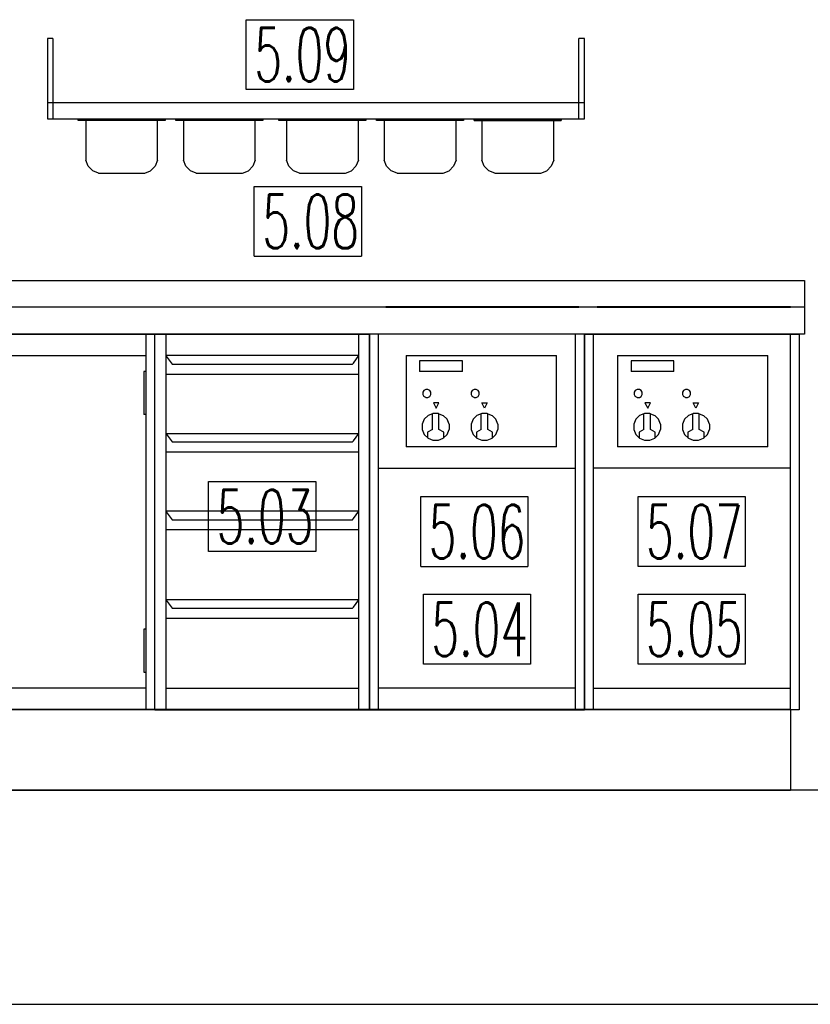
# Model space of a CAD drawing. Header units: millimetres. Extents: x 0 to 40100, y 0 to 29075.
# Tile 104 of 119: x 26908 to 28381, y 14117 to 15952. Entities that reach past the tile are written whole.
import ezdxf

# ---------------------------------------------------------------- set-up
doc = ezdxf.new("R2010")
doc.units = ezdxf.units.MM
doc.header["$MEASUREMENT"] = 0
doc.linetypes.add('AUSGEZOGEN', pattern=[0, 0])
doc.layers.get('0').update_dxf_attribs({"linetype": 'CONTINUOUS'})
for name, color, linetype, true_color in [('ibmp_KT_CNS-Sockel', 7, 'AUSGEZOGEN', 0xff8000), ('ibmp_KT_Einrichtung', 7, 'AUSGEZOGEN', 0x000080), ('ibmp_KT_Geräte_Ansicht', 1, 'AUSGEZOGEN', 0xff0000), ('ibmp_KT_Grundriss', 6, 'AUSGEZOGEN', 0xff00ff), ('ibmp_KT_Positionsnummern', 7, 'AUSGEZOGEN', 0x800000)]:
    doc.layers.add(name, color=color, linetype=linetype, true_color=true_color)
doc.layers.add('IBMP_KT_GR', color=7, linetype='AUSGEZOGEN')
doc.styles.get("Standard").update_dxf_attribs({"font": 'TXT.SHX'})

# ---------------------------------------------------------------- blocks, each defined once
blk = doc.blocks.new('BLOCK_00273')
at = {"layer": 'ibmp_KT_Einrichtung', "color": 0, "linetype": 'AUSGEZOGEN', "true_color": 0x000000}
for p, q in [((26960.41, 15917.1), (26960.41, 15767.1)), ((26970.41, 15917.1), (26960.41, 15917.1)), ((26970.41, 15917.1), (26970.41, 15767.1)), ((27950.41, 15767.1), (27950.41, 15917.1)), ((27960.41, 15917.1), (27950.41, 15917.1)), ((27960.41, 15767.1), (27960.41, 15917.1)), ((27960.41, 15797.1), (26960.41, 15797.1)), ((26960.41, 15767.1), (27960.41, 15767.1)), ((27017.41, 15766.1), (27179.4, 15766.1)), ((27017.41, 15764.1), (27017.41, 15766.1)), ((27179.4, 15764.1), (27017.41, 15764.1)), ((27031.4, 15764.1), (27031.4, 15690.12)), ((27165.41, 15690.12), (27165.41, 15764.1)), ((27179.4, 15766.1), (27179.4, 15764.1)), ((27199.4, 15766.1), (27361.4, 15766.1)), ((27199.4, 15764.1), (27199.4, 15766.1)), ((27361.4, 15764.1), (27199.4, 15764.1)), ((27213.4, 15764.1), (27213.4, 15690.12)), ((27347.41, 15690.12), (27347.41, 15764.1)), ((27361.4, 15766.1), (27361.4, 15764.1)), ((27391.4, 15766.1), (27553.4, 15766.1)), ((27391.4, 15764.1), (27391.4, 15766.1)), ((27553.4, 15764.1), (27391.4, 15764.1)), ((27405.41, 15764.1), (27405.41, 15690.12)), ((27539.4, 15690.12), (27539.4, 15764.1)), ((27553.4, 15766.1), (27553.4, 15764.1)), ((27573.4, 15766.1), (27735.41, 15766.1)), ((27573.4, 15764.1), (27573.4, 15766.1)), ((27735.41, 15764.1), (27573.4, 15764.1)), ((27587.41, 15764.1), (27587.41, 15690.12)), ((27721.4, 15690.12), (27721.4, 15764.1)), ((27735.41, 15766.1), (27735.41, 15764.1)), ((27917.41, 15766.1), (27755.41, 15766.1)), ((27755.41, 15764.1), (27755.41, 15766.1)), ((27755.41, 15764.1), (27917.41, 15764.1)), ((27769.4, 15764.1), (27769.4, 15690.12)), ((27903.4, 15690.12), (27903.4, 15764.1)), ((27917.41, 15766.1), (27917.41, 15764.1)), ((27035.97, 15679.1), (27031.4, 15690.12)), ((27044.4, 15670.66), (27035.97, 15679.1)), ((27152.41, 15670.66), (27160.83, 15679.1)), ((27165.41, 15690.12), (27160.83, 15679.1)), ((27217.97, 15679.1), (27213.4, 15690.12)), ((27226.4, 15670.66), (27217.97, 15679.1)), ((27334.4, 15670.66), (27342.83, 15679.1)), ((27347.41, 15690.12), (27342.83, 15679.1)), ((27409.97, 15679.1), (27405.41, 15690.12)), ((27418.4, 15670.66), (27409.97, 15679.1)), ((27526.4, 15670.66), (27534.83, 15679.1)), ((27539.4, 15690.12), (27534.83, 15679.1)), ((27591.97, 15679.1), (27587.41, 15690.12)), ((27600.41, 15670.66), (27591.97, 15679.1)), ((27708.4, 15670.66), (27716.83, 15679.1)), ((27721.4, 15690.12), (27716.83, 15679.1)), ((27773.97, 15679.1), (27769.4, 15690.12)), ((27782.41, 15670.66), (27773.97, 15679.1)), ((27890.41, 15670.66), (27898.83, 15679.1)), ((27903.4, 15690.12), (27898.83, 15679.1)), ((27055.43, 15666.1), (27044.4, 15670.66)), ((27055.43, 15666.1), (27141.37, 15666.1)), ((27141.37, 15666.1), (27152.41, 15670.66)), ((27237.43, 15666.1), (27226.4, 15670.66)), ((27237.43, 15666.1), (27323.37, 15666.1)), ((27323.37, 15666.1), (27334.4, 15670.66)), ((27429.43, 15666.1), (27418.4, 15670.66)), ((27429.43, 15666.1), (27515.37, 15666.1)), ((27515.37, 15666.1), (27526.4, 15670.66)), ((27611.43, 15666.1), (27600.41, 15670.66)), ((27611.43, 15666.1), (27697.37, 15666.1)), ((27697.37, 15666.1), (27708.4, 15670.66)), ((27793.43, 15666.1), (27782.41, 15670.66)), ((27793.43, 15666.1), (27879.37, 15666.1)), ((27879.37, 15666.1), (27890.41, 15670.66)), ((25540.41, 15466.1), (28370.41, 15466.1)), ((28370.41, 15466.1), (28370.41, 15366.1)), ((28370.41, 15416.1), (25540.41, 15416.1)), ((27590.41, 15417.1), (27590.41, 15416.1)), ((27950.41, 15417.1), (27590.41, 15417.1)), ((27590.41, 15416.1), (27950.41, 15416.1)), ((27950.41, 15416.1), (27950.41, 15417.1)), ((27984.4, 15417.1), (27984.4, 15416.1)), ((28344.4, 15417.1), (27984.4, 15417.1)), ((27984.4, 15416.1), (28344.4, 15416.1)), ((28344.4, 15416.1), (28344.4, 15417.1)), ((28370.41, 15366.1), (25540.41, 15366.1)), ((26260.41, 15366.1), (27160.41, 15366.1)), ((27143.96, 14666.1), (27143.96, 15366.1)), ((27160.41, 15366.1), (27560.41, 15366.1)), ((27160.41, 14666.1), (27160.41, 15366.1)), ((27160.41, 14666.1), (27160.41, 15366.1)), ((27180.41, 15366.1), (27180.41, 14666.1)), ((27540.41, 14666.1), (27540.41, 15366.1)), ((27960.41, 15366.1), (27560.41, 15366.1)), ((27560.41, 14666.1), (27560.41, 15366.1)), ((27560.41, 15366.1), (27560.41, 14666.1)), ((27576.56, 15366.1), (27576.56, 14666.1)), ((27944.24, 14666.1), (27944.24, 15366.1)), ((27960.41, 15366.1), (28360.41, 15366.1)), ((27960.41, 14666.1), (27960.41, 15366.1)), ((27960.41, 15366.1), (27960.41, 14666.1)), ((27976.56, 15366.1), (27976.56, 14666.1)), ((28344.24, 14666.1), (28344.24, 15366.1)), ((28360.41, 15366.1), (28360.41, 14666.1)), ((26276.84, 15326.1), (27143.96, 15326.1)), ((27540.41, 15326.1), (27180.41, 15326.1)), ((27181.4, 15325.1), (27181.4, 15326.1)), ((27181.4, 15325.1), (27192.41, 15310.1)), ((27530.41, 15312.1), (27540.41, 15326.1)), ((27628.4, 15326.1), (27628.4, 15156.1)), ((27628.4, 15326.1), (27908.4, 15326.1)), ((27908.4, 15156.1), (27908.4, 15326.1)), ((28022.41, 15326.1), (28022.41, 15156.1)), ((28022.41, 15326.1), (28302.41, 15326.1)), ((28302.41, 15156.1), (28302.41, 15326.1)), ((27192.41, 15310.1), (27528.4, 15310.1)), ((27528.4, 15310.1), (27530.41, 15312.1)), ((27653.4, 15316.1), (27653.4, 15296.1)), ((27733.4, 15316.1), (27653.4, 15316.1)), ((27733.4, 15296.1), (27733.4, 15316.1)), ((28047.41, 15316.1), (28047.41, 15296.1)), ((28127.41, 15316.1), (28047.41, 15316.1)), ((28127.41, 15296.1), (28127.41, 15316.1)), ((27139.85, 15296.1), (27139.85, 15216.1)), ((27143.96, 15296.1), (27139.85, 15296.1)), ((27540.41, 15291.1), (27180.41, 15291.1)), ((27733.4, 15296.1), (27653.4, 15296.1)), ((28127.41, 15296.1), (28047.41, 15296.1)), ((27661.4, 15261.1), (27659.4, 15257.6)), ((27659.4, 15257.6), (27659.4, 15253.6)), ((27659.4, 15253.6), (27661.4, 15250.1)), ((27664.91, 15263.1), (27661.4, 15261.1)), ((27668.9, 15263.1), (27664.91, 15263.1)), ((27672.41, 15261.1), (27668.9, 15263.1)), ((27674.4, 15257.6), (27672.41, 15261.1)), ((27672.41, 15250.1), (27674.4, 15253.6)), ((27674.4, 15253.6), (27674.4, 15257.6)), ((27751.4, 15261.1), (27749.4, 15257.6)), ((27749.4, 15257.6), (27749.4, 15253.6)), ((27749.4, 15253.6), (27751.4, 15250.1)), ((27754.91, 15263.1), (27751.4, 15261.1)), ((27758.9, 15263.1), (27754.91, 15263.1)), ((27762.41, 15261.1), (27758.9, 15263.1)), ((27764.4, 15257.6), (27762.41, 15261.1)), ((27762.41, 15250.1), (27764.4, 15253.6)), ((27764.4, 15253.6), (27764.4, 15257.6)), ((28055.41, 15261.1), (28053.4, 15257.6)), ((28053.4, 15257.6), (28053.4, 15253.6)), ((28053.4, 15253.6), (28055.41, 15250.1)), ((28058.9, 15263.1), (28055.41, 15261.1)), ((28062.91, 15263.1), (28058.9, 15263.1)), ((28066.4, 15261.1), (28062.91, 15263.1)), ((28068.4, 15257.6), (28066.4, 15261.1)), ((28066.4, 15250.1), (28068.4, 15253.6)), ((28068.4, 15253.6), (28068.4, 15257.6)), ((28145.41, 15261.1), (28143.4, 15257.6)), ((28143.4, 15257.6), (28143.4, 15253.6)), ((28143.4, 15253.6), (28145.41, 15250.1)), ((28148.9, 15263.1), (28145.41, 15261.1)), ((28152.91, 15263.1), (28148.9, 15263.1)), ((28156.4, 15261.1), (28152.91, 15263.1)), ((28158.4, 15257.6), (28156.4, 15261.1)), ((28156.4, 15250.1), (28158.4, 15253.6)), ((28158.4, 15253.6), (28158.4, 15257.6)), ((27664.91, 15248.1), (27661.4, 15250.1)), ((27664.91, 15248.1), (27668.9, 15248.1)), ((27668.9, 15248.1), (27672.41, 15250.1)), ((27679.4, 15238.1), (27684.4, 15228.1)), ((27689.4, 15238.1), (27679.4, 15238.1)), ((27684.4, 15228.1), (27689.4, 15238.1)), ((27754.91, 15248.1), (27751.4, 15250.1)), ((27754.91, 15248.1), (27758.9, 15248.1)), ((27758.9, 15248.1), (27762.41, 15250.1)), ((27774.4, 15228.1), (27769.4, 15238.1)), ((27769.4, 15238.1), (27779.4, 15238.1)), ((27779.4, 15238.1), (27774.4, 15228.1)), ((28058.9, 15248.1), (28055.41, 15250.1)), ((28058.9, 15248.1), (28062.91, 15248.1)), ((28062.91, 15248.1), (28066.4, 15250.1)), ((28073.4, 15238.1), (28078.4, 15228.1)), ((28083.4, 15238.1), (28073.4, 15238.1)), ((28078.4, 15228.1), (28083.4, 15238.1)), ((28148.9, 15248.1), (28145.41, 15250.1)), ((28148.9, 15248.1), (28152.91, 15248.1)), ((28152.91, 15248.1), (28156.4, 15250.1)), ((28168.4, 15228.1), (28163.4, 15238.1)), ((28163.4, 15238.1), (28173.4, 15238.1)), ((28173.4, 15238.1), (28168.4, 15228.1)), ((27143.96, 15216.1), (27139.85, 15216.1)), ((27669.2, 15214.3), (27662.21, 15207.3)), ((27677.41, 15217.68), (27669.2, 15214.3)), ((27678.4, 15218.1), (27677.41, 15217.7)), ((27677.41, 15188.1), (27677.41, 15217.7)), ((27688.4, 15218.1), (27678.4, 15218.1)), ((27689.4, 15217.7), (27688.4, 15218.1)), ((27689.4, 15188.1), (27689.4, 15217.7)), ((27689.4, 15217.68), (27697.61, 15214.3)), ((27704.61, 15207.3), (27697.61, 15214.3)), ((27760.21, 15214.3), (27753.21, 15207.3)), ((27768.4, 15217.68), (27760.21, 15214.3)), ((27769.4, 15218.1), (27768.4, 15217.7)), ((27768.4, 15188.1), (27768.4, 15217.7)), ((27779.4, 15218.1), (27769.4, 15218.1)), ((27780.41, 15217.7), (27779.4, 15218.1)), ((27780.41, 15188.1), (27780.41, 15217.7)), ((27780.41, 15217.68), (27788.6, 15214.3)), ((27795.61, 15207.3), (27788.6, 15214.3)), ((28063.21, 15214.3), (28056.2, 15207.3)), ((28071.4, 15217.68), (28063.21, 15214.3)), ((28072.41, 15218.1), (28071.4, 15217.7)), ((28071.4, 15188.1), (28071.4, 15217.7)), ((28082.41, 15218.1), (28072.41, 15218.1)), ((28083.4, 15217.7), (28082.41, 15218.1)), ((28083.4, 15188.1), (28083.4, 15217.7)), ((28083.4, 15217.68), (28091.6, 15214.3)), ((28098.6, 15207.3), (28091.6, 15214.3)), ((28154.2, 15214.3), (28147.21, 15207.3)), ((28162.41, 15217.68), (28154.2, 15214.3)), ((28163.4, 15218.1), (28162.41, 15217.7)), ((28162.41, 15188.1), (28162.41, 15217.7)), ((28173.4, 15218.1), (28163.4, 15218.1)), ((28174.4, 15217.7), (28173.4, 15218.1)), ((28174.4, 15188.1), (28174.4, 15217.7)), ((28174.4, 15217.68), (28182.61, 15214.3)), ((28189.61, 15207.3), (28182.61, 15214.3)), ((27662.21, 15207.3), (27658.4, 15198.1)), ((27658.4, 15198.1), (27658.4, 15188.1)), ((27708.4, 15198.1), (27704.61, 15207.3)), ((27708.4, 15198.1), (27708.4, 15188.1)), ((27753.21, 15207.3), (27749.4, 15198.1)), ((27749.4, 15198.1), (27749.4, 15188.1)), ((27799.4, 15198.1), (27795.61, 15207.3)), ((27799.4, 15198.1), (27799.4, 15188.1)), ((28056.2, 15207.3), (28052.41, 15198.1)), ((28052.41, 15198.1), (28052.41, 15188.1)), ((28102.41, 15198.1), (28098.6, 15207.3)), ((28102.41, 15198.1), (28102.41, 15188.1)), ((28147.21, 15207.3), (28143.4, 15198.1)), ((28143.4, 15198.1), (28143.4, 15188.1)), ((28193.4, 15198.1), (28189.61, 15207.3)), ((28193.4, 15198.1), (28193.4, 15188.1)), ((27180.41, 15181.1), (27540.41, 15181.1)), ((27181.4, 15180.1), (27181.4, 15181.1)), ((27181.4, 15180.1), (27192.41, 15165.1)), ((27530.41, 15167.1), (27540.41, 15181.1)), ((27658.4, 15188.1), (27662.21, 15178.9)), ((27662.21, 15178.9), (27669.2, 15171.9)), ((27677.41, 15188.1), (27668.4, 15183.1)), ((27668.4, 15183.1), (27668.4, 15172.8)), ((27698.4, 15183.1), (27689.4, 15188.1)), ((27697.61, 15171.9), (27704.61, 15178.9)), ((27698.4, 15172.8), (27698.4, 15183.1)), ((27704.61, 15178.9), (27708.4, 15188.1)), ((27749.4, 15188.1), (27753.21, 15178.9)), ((27753.21, 15178.9), (27760.21, 15171.9)), ((27768.4, 15188.1), (27759.4, 15183.1)), ((27759.4, 15183.1), (27759.4, 15172.8)), ((27789.4, 15183.1), (27780.41, 15188.1)), ((27788.6, 15171.9), (27795.61, 15178.9)), ((27789.4, 15172.8), (27789.4, 15183.1)), ((27795.61, 15178.9), (27799.4, 15188.1)), ((28052.41, 15188.1), (28056.2, 15178.9)), ((28056.2, 15178.9), (28063.21, 15171.9)), ((28071.4, 15188.1), (28062.41, 15183.1)), ((28062.41, 15183.1), (28062.41, 15172.8)), ((28092.41, 15183.1), (28083.4, 15188.1)), ((28091.6, 15171.9), (28098.6, 15178.9)), ((28092.41, 15172.8), (28092.41, 15183.1)), ((28098.6, 15178.9), (28102.41, 15188.1)), ((28143.4, 15188.1), (28147.21, 15178.9)), ((28147.21, 15178.9), (28154.2, 15171.9)), ((28162.41, 15188.1), (28153.4, 15183.1)), ((28153.4, 15183.1), (28153.4, 15172.8)), ((28183.4, 15183.1), (28174.4, 15188.1)), ((28182.61, 15171.9), (28189.61, 15178.9)), ((28183.4, 15172.8), (28183.4, 15183.1)), ((28189.61, 15178.9), (28193.4, 15188.1)), ((27192.41, 15165.1), (27528.4, 15165.1)), ((27528.4, 15165.1), (27530.41, 15167.1)), ((27668.4, 15172.8), (27669.2, 15171.9)), ((27669.2, 15171.9), (27678.4, 15168.1)), ((27678.4, 15168.1), (27688.4, 15168.1)), ((27688.4, 15168.1), (27697.61, 15171.9)), ((27698.4, 15172.8), (27697.61, 15171.9)), ((27759.4, 15172.8), (27760.21, 15171.9)), ((27760.21, 15171.9), (27769.4, 15168.1)), ((27769.4, 15168.1), (27779.4, 15168.1)), ((27779.4, 15168.1), (27788.6, 15171.9)), ((27789.4, 15172.8), (27788.6, 15171.9)), ((28062.41, 15172.8), (28063.21, 15171.9)), ((28063.21, 15171.9), (28072.41, 15168.1)), ((28072.41, 15168.1), (28082.41, 15168.1)), ((28082.41, 15168.1), (28091.6, 15171.9)), ((28092.41, 15172.8), (28091.6, 15171.9)), ((28153.4, 15172.8), (28154.2, 15171.9)), ((28154.2, 15171.9), (28163.4, 15168.1)), ((28163.4, 15168.1), (28173.4, 15168.1)), ((28173.4, 15168.1), (28182.61, 15171.9)), ((28183.4, 15172.8), (28182.61, 15171.9)), ((27540.41, 15146.1), (27180.41, 15146.1)), ((27908.4, 15156.1), (27628.4, 15156.1)), ((28302.41, 15156.1), (28022.41, 15156.1)), ((27576.56, 15116.1), (27944.24, 15116.1)), ((28344.24, 15116.1), (27976.56, 15116.1)), ((27540.41, 15036.1), (27180.41, 15036.1)), ((27181.4, 15035.1), (27181.4, 15036.1)), ((27181.4, 15035.1), (27192.41, 15020.1)), ((27530.41, 15022.1), (27540.41, 15036.1)), ((27192.41, 15020.1), (27528.4, 15020.1)), ((27528.4, 15020.1), (27530.41, 15022.1)), ((27540.41, 15001.1), (27180.41, 15001.1)), ((27540.41, 14871.1), (27180.41, 14871.1)), ((27181.4, 14870.1), (27181.4, 14871.1)), ((27181.4, 14870.1), (27192.41, 14855.1)), ((27530.41, 14857.1), (27540.41, 14871.1)), ((27192.41, 14855.1), (27528.4, 14855.1)), ((27528.4, 14855.1), (27530.41, 14857.1)), ((27540.41, 14836.1), (27180.41, 14836.1)), ((27139.85, 14816.1), (27139.85, 14736.1)), ((27143.96, 14816.1), (27139.85, 14816.1)), ((27139.85, 14736.1), (27143.96, 14736.1)), ((27143.96, 14706.1), (26276.84, 14706.1)), ((27180.41, 14706.1), (27540.41, 14706.1)), ((27944.24, 14706.1), (27576.56, 14706.1)), ((27976.56, 14706.1), (28344.24, 14706.1)), ((27160.41, 14666.1), (26260.41, 14666.1)), ((27160.41, 14666.1), (27560.41, 14666.1)), ((27560.41, 14666.1), (27960.41, 14666.1)), ((28360.41, 14666.1), (27960.41, 14666.1))]:
    blk.add_line(p, q, dxfattribs=at)
at = {"layer": 'ibmp_KT_Grundriss', "color": 0, "linetype": 'AUSGEZOGEN', "true_color": 0x000000}
blk.add_line((30400.01, 14516.1), (24720.01, 14516.1), dxfattribs=at)
at = {"layer": 'ibmp_KT_Positionsnummern', "color": 0, "linetype": 'AUSGEZOGEN', "true_color": 0x000000}
for p, q in [((27330.47, 15952.1), (27530.34, 15952.1)), ((27330.47, 15822.1), (27330.47, 15952.1)), ((27530.34, 15952.1), (27530.34, 15822.1)), ((27530.34, 15822.1), (27330.47, 15822.1)), ((27345.47, 15641.1), (27545.34, 15641.1)), ((27345.47, 15511.1), (27345.47, 15641.1)), ((27545.34, 15641.1), (27545.34, 15511.1)), ((27345.47, 15511.1), (27545.34, 15511.1)), ((27260.47, 15091.1), (27460.34, 15091.1)), ((27260.47, 14961.1), (27260.47, 15091.1)), ((27460.34, 15091.1), (27460.34, 14961.1)), ((27655.47, 15063.1), (27855.34, 15063.1)), ((27655.47, 14933.1), (27655.47, 15063.1)), ((27855.34, 15063.1), (27855.34, 14933.1)), ((28060.47, 15063.1), (28260.34, 15063.1)), ((28060.47, 14933.1), (28060.47, 15063.1)), ((28260.34, 15063.1), (28260.34, 14933.1)), ((27460.34, 14961.1), (27260.47, 14961.1)), ((27655.47, 14933.1), (27855.34, 14933.1)), ((28260.34, 14933.1), (28060.47, 14933.1)), ((27660.47, 14881.1), (27860.34, 14881.1)), ((27660.47, 14751.1), (27660.47, 14881.1)), ((27860.34, 14881.1), (27860.34, 14751.1)), ((28060.47, 14881.1), (28260.34, 14881.1)), ((28060.47, 14751.1), (28060.47, 14881.1)), ((28260.34, 14881.1), (28260.34, 14751.1)), ((27860.34, 14751.1), (27660.47, 14751.1)), ((28260.34, 14751.1), (28060.47, 14751.1))]:
    blk.add_line(p, q, dxfattribs=at)
at = {"color": 0, "true_color": 0x000000}
blk.add_attdef('', (0, 0), '', height=1, dxfattribs=at)

msp = doc.modelspace()

# ---------------------------------------------------------------- linework, layer by layer
at = {"layer": 'ibmp_KT_CNS-Sockel', "color": 0, "linetype": 'AUSGEZOGEN', "true_color": 0x000000}
for p, q in [((28344.7, 14666.32), (24729.47, 14666.32)), ((28344.7, 14666.32), (28344.7, 14516.32)), ((24729.47, 14516.32), (28344.7, 14516.32))]:
    msp.add_line(p, q, dxfattribs=at)
at = {"layer": 'ibmp_KT_Geräte_Ansicht', "color": 0, "linetype": 'AUSGEZOGEN', "true_color": 0x000000}
msp.add_line((21909.71, 14116.94), (31268.71, 14116.94), dxfattribs=at)

# ---------------------------------------------------------------- block references
at = {"layer": 'IBMP_KT_GR', "color": 0, "true_color": 0x000000}
msp.add_blockref('BLOCK_00273', (0, 0), dxfattribs=at)

# ---------------------------------------------------------------- texts
at = {"layer": 'ibmp_KT_Positionsnummern', "color": 0, "true_color": 0x000000, "width": 0.6}
for s, p in [('5.09', (27345.47, 15837.1)), ('5.08', (27360.47, 15526.1)), ('5.03', (27275.47, 14976.1)), ('5.06', (27670.47, 14948.1)), ('5.07', (28075.47, 14948.1)), ('5.04', (27675.47, 14766.1)), ('5.05', (28075.47, 14766.1))]:
    msp.add_text(s, height=100, dxfattribs=at).set_placement(p)

doc.saveas('drawing.dxf')
